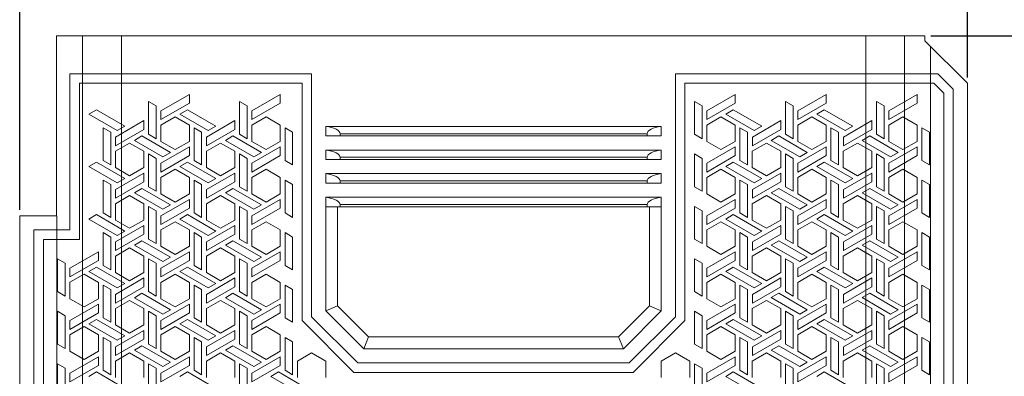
# Model space of a CAD drawing. Extents: x 0 to 427, y 0 to 299.
# Tile 5 of 8: x 123 to 227, y 195 to 232. Entities that reach past the tile are written whole.
import ezdxf

# ---------------------------------------------------------------- set-up
doc = ezdxf.new("R2010")
doc.units = 0
doc.header["$LTSCALE"] = 23.1
doc.header["$MEASUREMENT"] = 0
doc.layers.get('0').update_dxf_attribs({"linetype": 'CONTINUOUS'})
doc.layers.get('Defpoints').update_dxf_attribs({"linetype": 'CONTINUOUS'})
doc.styles.add('文字样式①', font='simfang.ttf')
doc.dimstyles.new('标准样式（宋体）', dxfattribs={"dimtxt": 5, "dimasz": 3, "dimexe": 1.25, "dimexo": 0.625, "dimtad": 1, "dimtoh": 1, "dimdsep": 46, "dimtxsty": '文字样式①', "dimcen": 0, "dimadec": 0, "dimazin": 0, "dimtfac": 1, "dimtofl": 0, "dimtmove": 0, "dimatfit": 3, "dimfxl": 1, "dimarcsym": 0})

# ---------------------------------------------------------------- blocks, each defined once
blk = doc.blocks.new('*D16')
at = {"color": 0, "lineweight": -2}
for p, q in [((122.68, 212.15), (122.68, 251.62)), ((222.68, 226.15), (222.68, 251.62)), ((125.68, 250.37), (219.68, 250.37))]:
    blk.add_line(p, q, dxfattribs=at)
at = {"color": 0, "lineweight": 13}
for points in [[(125.68, 250.87), (125.68, 249.87), (122.68, 250.37)], [(219.68, 250.87), (219.68, 249.87), (222.68, 250.37)]]:
    blk.add_solid(points, dxfattribs=at)
at = {"layer": 'Defpoints', "color": 0, "lineweight": 13}
for p in [(222.68, 250.37), (222.68, 225.53), (122.68, 211.53)]:
    blk.add_point(p, dxfattribs=at)
at = {"color": 0, "lineweight": 13, "insert": (172.38, 253.52), "char_height": 5, "attachment_point": 5, "style": '文字样式①'}
blk.add_mtext('100', dxfattribs=at)
blk = doc.blocks.new('*D17')
at = {"color": 0, "lineweight": -2}
for p, q in [((218.81, 230.53), (253.85, 230.53)), ((252.6, 227.53), (252.6, 143.83)), ((223.31, 140.83), (253.85, 140.83))]:
    blk.add_line(p, q, dxfattribs=at)
at = {"color": 0, "lineweight": 13}
for points in [[(252.1, 227.53), (253.1, 227.53), (252.6, 230.53)], [(252.1, 143.83), (253.1, 143.83), (252.6, 140.83)]]:
    blk.add_solid(points, dxfattribs=at)
at = {"layer": 'Defpoints', "color": 0, "lineweight": 13}
for p in [(218.18, 230.53), (222.68, 140.83), (252.6, 140.83)]:
    blk.add_point(p, dxfattribs=at)
at = {"color": 0, "lineweight": 13, "insert": (249.44, 188.72), "char_height": 5, "attachment_point": 5, "rotation": 90, "style": '文字样式①'}
blk.add_mtext('89.7', dxfattribs=at)

msp = doc.modelspace()

# ---------------------------------------------------------------- linework, layer by layer
at = {"lineweight": 9}
for p, q in [((126.583, 211.529), (126.583, 230.529)), ((218.183, 230.529), (126.583, 230.529)), ((129.319, 140.829), (129.319, 230.529)), ((133.413, 230.529), (133.413, 140.829)), ((211.952, 140.829), (211.952, 230.529)), ((216.046, 140.829), (216.046, 230.529)), ((218.183, 230.529), (218.183, 230.029)), ((222.683, 225.529), (218.183, 230.029)), ((218.775, 229.436), (218.775, 140.829)), ((127.983, 226.529), (127.983, 210.029)), ((127.983, 226.529), (153.483, 226.529)), ((153.483, 200.858), (153.483, 226.529)), ((191.883, 200.858), (191.883, 226.529)), ((191.883, 226.529), (219.561, 226.529)), ((221.183, 224.908), (219.561, 226.529)), ((128.983, 209.029), (128.983, 225.529)), ((152.483, 225.529), (128.983, 225.529)), ((152.483, 200.444), (152.483, 225.529)), ((192.883, 225.529), (192.883, 200.444)), ((219.147, 225.529), (192.883, 225.529)), ((219.147, 225.529), (220.183, 224.494)), ((222.683, 140.829), (222.683, 225.529)), ((220.183, 224.494), (220.183, 143.329)), ((221.183, 142.329), (221.183, 224.908)), ((136.283, 223.6), (136.283, 220.136)), ((137.083, 223.138), (136.283, 223.6)), ((140.583, 224.351), (137.583, 222.619)), ((137.583, 221.695), (140.583, 223.427)), ((140.583, 224.351), (140.583, 223.427)), ((145.883, 220.136), (145.883, 223.6)), ((146.683, 223.138), (145.883, 223.6)), ((150.183, 224.351), (147.183, 222.619)), ((147.183, 221.695), (150.183, 223.427)), ((150.183, 224.351), (150.183, 223.427)), ((193.883, 223.6), (193.883, 220.136)), ((194.683, 223.139), (193.883, 223.6)), ((198.183, 224.351), (195.183, 222.619)), ((195.183, 221.695), (198.183, 223.427)), ((198.183, 223.427), (198.183, 224.351)), ((203.483, 220.136), (203.483, 223.6)), ((204.283, 223.139), (203.483, 223.6)), ((207.783, 224.351), (204.783, 222.619)), ((204.783, 221.695), (207.783, 223.427)), ((207.783, 223.427), (207.783, 224.351)), ((213.083, 223.6), (213.083, 220.136)), ((213.083, 223.6), (213.883, 223.139)), ((214.383, 222.619), (217.383, 224.351)), ((214.383, 221.695), (217.383, 223.427)), ((217.383, 223.427), (217.383, 224.351)), ((130.782, 222.734), (129.982, 222.273)), ((133.782, 221.002), (130.782, 222.734)), ((137.083, 223.138), (137.083, 219.674)), ((137.583, 221.695), (137.583, 222.619)), ((140.382, 222.734), (139.582, 222.273)), ((143.382, 221.002), (140.382, 222.734)), ((146.683, 223.138), (146.683, 219.674)), ((147.183, 222.619), (147.183, 221.695)), ((194.683, 219.674), (194.683, 223.139)), ((195.183, 222.619), (195.183, 221.695)), ((197.983, 222.734), (197.183, 222.273)), ((200.983, 221.002), (197.983, 222.734)), ((204.283, 219.674), (204.283, 223.139)), ((204.783, 222.619), (204.783, 221.695)), ((207.583, 222.734), (206.783, 222.273)), ((210.583, 221.002), (207.583, 222.734)), ((213.883, 219.674), (213.883, 223.139)), ((214.383, 222.619), (214.383, 221.695)), ((129.982, 222.273), (132.982, 220.54)), ((132.791, 219.853), (135.791, 221.585)), ((135.791, 220.661), (135.791, 221.585)), ((139.082, 221.984), (137.583, 221.118)), ((140.583, 221.118), (139.082, 221.984)), ((139.582, 222.273), (142.582, 220.54)), ((145.391, 221.585), (142.391, 219.853)), ((145.391, 221.585), (145.391, 220.661)), ((148.682, 221.984), (147.183, 221.118)), ((150.183, 221.118), (148.682, 221.984)), ((196.682, 221.984), (195.183, 221.118)), ((198.183, 221.118), (196.682, 221.984)), ((197.183, 222.273), (200.183, 220.541)), ((202.991, 221.585), (199.991, 219.853)), ((202.991, 221.585), (202.991, 220.661)), ((206.283, 221.984), (204.783, 221.118)), ((207.783, 221.118), (206.283, 221.984)), ((206.783, 222.273), (209.783, 220.541)), ((209.591, 219.853), (212.591, 221.585)), ((212.591, 220.661), (212.591, 221.585)), ((214.383, 221.118), (215.883, 221.984)), ((217.383, 221.118), (215.883, 221.984)), ((131.483, 220.829), (131.483, 217.365)), ((131.483, 220.829), (132.283, 220.367)), ((132.283, 216.903), (132.283, 220.367)), ((132.791, 218.929), (135.791, 220.661)), ((132.982, 220.54), (133.782, 221.002)), ((137.583, 219.386), (137.583, 221.118)), ((140.583, 219.386), (140.583, 221.118)), ((141.083, 217.365), (141.083, 220.829)), ((141.883, 220.367), (141.083, 220.829)), ((141.883, 216.903), (141.883, 220.367)), ((142.391, 218.929), (145.391, 220.661)), ((142.582, 220.54), (143.382, 221.002)), ((147.183, 221.118), (147.183, 219.386)), ((150.183, 219.386), (150.183, 221.118)), ((150.683, 220.829), (150.683, 217.365)), ((151.483, 220.367), (150.683, 220.829)), ((151.483, 216.903), (151.483, 220.367)), ((154.983, 219.979), (154.983, 220.979)), ((154.983, 220.979), (190.383, 220.979)), ((190.383, 220.979), (190.383, 219.979)), ((195.183, 219.386), (195.183, 221.118)), ((198.183, 221.118), (198.183, 219.386)), ((198.683, 220.829), (198.683, 217.365)), ((199.483, 220.367), (198.683, 220.829)), ((199.483, 220.367), (199.483, 216.903)), ((199.991, 218.929), (202.991, 220.661)), ((200.183, 220.541), (200.983, 221.002)), ((204.783, 221.118), (204.783, 219.386)), ((207.783, 221.118), (207.783, 219.386)), ((208.283, 220.829), (208.283, 217.365)), ((209.083, 220.367), (208.283, 220.829)), ((209.083, 220.367), (209.083, 216.903)), ((209.591, 218.929), (212.591, 220.661)), ((209.783, 220.541), (210.583, 221.002)), ((214.383, 221.118), (214.383, 219.386)), ((217.383, 219.386), (217.383, 221.118)), ((217.883, 220.829), (217.883, 217.365)), ((217.883, 220.829), (218.683, 220.367)), ((218.683, 216.903), (218.683, 220.367)), ((132.791, 219.853), (132.791, 218.929)), ((135.582, 219.963), (134.782, 219.501)), ((134.782, 219.501), (137.782, 217.769)), ((138.582, 218.231), (135.582, 219.963)), ((136.283, 220.136), (137.083, 219.674)), ((137.583, 219.386), (139.082, 218.52)), ((139.082, 218.52), (140.583, 219.386)), ((142.391, 219.853), (142.391, 218.929)), ((145.182, 219.963), (144.382, 219.501)), ((144.382, 219.501), (147.382, 217.769)), ((148.182, 218.231), (145.182, 219.963)), ((145.883, 220.136), (146.683, 219.674)), ((147.183, 219.386), (148.682, 218.52)), ((148.682, 218.52), (150.183, 219.386)), ((154.983, 219.979), (190.383, 219.979)), ((156.483, 219.979), (156.483, 220.205)), ((188.883, 220.205), (156.483, 220.205)), ((188.883, 219.979), (188.883, 220.205)), ((193.883, 220.136), (194.683, 219.674)), ((195.183, 219.386), (196.682, 218.52)), ((196.682, 218.52), (198.183, 219.386)), ((199.991, 218.929), (199.991, 219.853)), ((202.783, 219.963), (201.983, 219.501)), ((201.983, 219.501), (204.983, 217.769)), ((205.783, 218.231), (202.783, 219.963)), ((203.483, 220.136), (204.283, 219.674)), ((204.783, 219.386), (206.283, 218.52)), ((206.283, 218.52), (207.783, 219.386)), ((209.591, 219.853), (209.591, 218.929)), ((212.383, 219.963), (211.583, 219.501)), ((211.583, 219.501), (214.583, 217.769)), ((212.383, 219.963), (215.383, 218.231)), ((213.083, 220.136), (213.883, 219.674)), ((215.883, 218.52), (214.383, 219.386)), ((215.883, 218.52), (217.383, 219.386)), ((132.783, 218.347), (134.282, 219.213)), ((132.783, 218.347), (132.783, 216.614)), ((135.783, 218.346), (134.282, 219.213)), ((135.783, 216.615), (135.783, 218.346)), ((140.583, 218.808), (137.583, 217.076)), ((137.782, 217.769), (138.582, 218.231)), ((140.583, 217.885), (140.583, 218.808)), ((143.882, 219.213), (142.383, 218.347)), ((142.383, 216.614), (142.383, 218.347)), ((145.383, 218.346), (143.882, 219.213)), ((145.383, 218.346), (145.383, 216.615)), ((150.183, 218.808), (147.183, 217.076)), ((147.382, 217.769), (148.182, 218.231)), ((150.183, 217.885), (150.183, 218.808)), ((154.983, 217.479), (154.983, 218.479)), ((154.983, 218.479), (190.383, 218.479)), ((190.383, 218.479), (190.383, 217.479)), ((198.183, 218.808), (195.183, 217.076)), ((198.183, 217.885), (198.183, 218.808)), ((201.482, 219.213), (199.983, 218.347)), ((199.983, 216.614), (199.983, 218.347)), ((202.983, 218.347), (201.482, 219.213)), ((202.983, 216.615), (202.983, 218.347)), ((207.783, 218.808), (204.783, 217.076)), ((204.983, 217.769), (205.783, 218.231)), ((207.783, 217.885), (207.783, 218.808)), ((211.083, 219.213), (209.583, 218.347)), ((209.583, 218.347), (209.583, 216.615)), ((211.083, 219.213), (212.583, 218.347)), ((212.583, 216.615), (212.583, 218.347)), ((214.383, 217.076), (217.383, 218.808)), ((215.383, 218.231), (214.583, 217.769)), ((217.383, 217.885), (217.383, 218.808)), ((129.982, 216.73), (130.782, 217.192)), ((130.782, 217.192), (133.782, 215.46)), ((131.483, 217.365), (132.283, 216.903)), ((136.283, 218.058), (136.283, 214.594)), ((137.083, 217.596), (136.283, 218.058)), ((137.083, 217.596), (137.083, 214.132)), ((137.583, 216.153), (140.583, 217.885)), ((140.382, 217.192), (139.582, 216.73)), ((143.382, 215.46), (140.382, 217.192)), ((141.083, 217.365), (141.883, 216.903)), ((145.883, 218.058), (145.883, 214.594)), ((146.683, 217.596), (145.883, 218.058)), ((146.683, 217.596), (146.683, 214.132)), ((147.183, 216.153), (150.183, 217.885)), ((150.683, 217.365), (151.483, 216.903)), ((154.983, 217.479), (190.383, 217.479)), ((156.483, 217.479), (156.483, 217.705)), ((188.883, 217.705), (156.483, 217.705)), ((188.883, 217.479), (188.883, 217.705)), ((193.883, 218.058), (193.883, 214.594)), ((194.683, 217.596), (193.883, 218.058)), ((194.683, 214.132), (194.683, 217.596)), ((195.183, 216.153), (198.183, 217.885)), ((197.983, 217.192), (197.183, 216.73)), ((200.983, 215.46), (197.983, 217.192)), ((198.683, 217.365), (199.483, 216.903)), ((203.483, 214.594), (203.483, 218.058)), ((204.283, 217.596), (203.483, 218.058)), ((204.283, 217.596), (204.283, 214.132)), ((204.783, 216.153), (207.783, 217.885)), ((207.583, 217.192), (206.783, 216.73)), ((210.583, 215.46), (207.583, 217.192)), ((208.283, 217.365), (209.083, 216.903)), ((213.083, 218.058), (213.083, 214.594)), ((213.883, 217.596), (213.083, 218.058)), ((213.883, 214.132), (213.883, 217.596)), ((217.383, 217.885), (214.383, 216.153)), ((217.883, 217.365), (218.683, 216.903)), ((132.982, 214.998), (129.982, 216.73)), ((132.783, 216.614), (134.282, 215.748)), ((134.282, 215.748), (135.783, 216.615)), ((137.583, 216.153), (137.583, 217.076)), ((139.082, 216.441), (137.583, 215.575)), ((140.583, 215.575), (139.082, 216.441)), ((139.582, 216.73), (142.582, 214.998)), ((142.383, 216.614), (143.882, 215.748)), ((143.882, 215.748), (145.383, 216.615)), ((147.183, 216.153), (147.183, 217.076)), ((148.682, 216.441), (147.183, 215.575)), ((150.183, 215.575), (148.682, 216.441)), ((195.183, 217.076), (195.183, 216.153)), ((196.682, 216.441), (195.183, 215.575)), ((198.183, 215.575), (196.682, 216.441)), ((197.183, 216.73), (200.183, 214.998)), ((199.983, 216.614), (201.482, 215.748)), ((201.482, 215.748), (202.983, 216.615)), ((204.783, 217.076), (204.783, 216.153)), ((206.282, 216.441), (204.783, 215.575)), ((207.783, 215.575), (206.282, 216.441)), ((206.783, 216.73), (209.783, 214.998)), ((209.583, 216.615), (211.083, 215.749)), ((211.083, 215.749), (212.583, 216.615)), ((214.383, 217.076), (214.383, 216.153)), ((215.883, 216.441), (214.383, 215.575)), ((215.883, 216.441), (217.383, 215.575)), ((131.483, 215.286), (131.483, 211.822)), ((132.283, 214.825), (131.483, 215.286)), ((132.791, 214.31), (135.791, 216.042)), ((132.791, 213.386), (135.791, 215.118)), ((132.982, 214.998), (133.782, 215.46)), ((135.791, 216.042), (135.791, 215.118)), ((137.583, 213.843), (137.583, 215.575)), ((140.583, 215.575), (140.583, 213.843)), ((141.083, 211.822), (141.083, 215.286)), ((141.883, 214.825), (141.083, 215.286)), ((145.391, 216.042), (142.391, 214.31)), ((142.391, 213.386), (145.391, 215.118)), ((142.582, 214.998), (143.382, 215.46)), ((145.391, 215.118), (145.391, 216.042)), ((147.183, 215.575), (147.183, 213.843)), ((150.183, 215.575), (150.183, 213.843)), ((150.683, 215.286), (150.683, 211.822)), ((151.483, 214.825), (150.683, 215.286)), ((154.983, 214.979), (154.983, 215.979)), ((154.983, 215.979), (190.383, 215.979)), ((156.483, 214.979), (156.483, 215.205)), ((188.883, 215.205), (156.483, 215.205)), ((188.883, 214.979), (188.883, 215.205)), ((190.383, 215.979), (190.383, 214.979)), ((195.183, 215.575), (195.183, 213.843)), ((198.183, 215.575), (198.183, 213.843)), ((198.683, 215.286), (198.683, 211.822)), ((199.483, 214.825), (198.683, 215.286)), ((202.991, 216.042), (199.991, 214.31)), ((199.991, 213.386), (202.991, 215.119)), ((200.183, 214.998), (200.983, 215.46)), ((202.991, 216.042), (202.991, 215.119)), ((204.783, 215.575), (204.783, 213.843)), ((207.783, 213.843), (207.783, 215.575)), ((208.283, 215.287), (208.283, 211.822)), ((209.083, 214.825), (208.283, 215.287)), ((212.591, 216.042), (209.591, 214.31)), ((209.591, 213.386), (212.591, 215.118)), ((209.783, 214.998), (210.583, 215.46)), ((212.591, 215.118), (212.591, 216.042)), ((214.383, 215.575), (214.383, 213.843)), ((217.383, 213.843), (217.383, 215.575)), ((217.883, 215.287), (217.883, 211.823)), ((217.883, 215.287), (218.683, 214.825)), ((132.283, 211.361), (132.283, 214.825)), ((132.791, 214.31), (132.791, 213.386)), ((135.582, 214.421), (134.782, 213.959)), ((138.582, 212.688), (135.582, 214.421)), ((136.283, 214.594), (137.083, 214.132)), ((141.883, 214.825), (141.883, 211.361)), ((142.391, 214.31), (142.391, 213.386)), ((145.182, 214.421), (144.382, 213.959)), ((148.182, 212.688), (145.182, 214.421)), ((145.883, 214.594), (146.683, 214.132)), ((151.483, 214.825), (151.483, 211.361)), ((154.983, 214.979), (190.383, 214.979)), ((193.883, 214.594), (194.683, 214.132)), ((199.483, 211.361), (199.483, 214.825)), ((199.991, 213.386), (199.991, 214.31)), ((202.783, 214.421), (201.983, 213.959)), ((205.783, 212.689), (202.783, 214.421)), ((203.483, 214.594), (204.283, 214.132)), ((209.083, 211.361), (209.083, 214.825)), ((209.591, 214.31), (209.591, 213.386)), ((212.383, 214.421), (211.583, 213.959)), ((212.383, 214.421), (215.383, 212.689)), ((213.083, 214.594), (213.883, 214.132)), ((218.683, 211.361), (218.683, 214.825)), ((132.783, 212.804), (134.282, 213.67)), ((135.783, 212.804), (134.282, 213.67)), ((134.782, 213.959), (137.782, 212.227)), ((137.583, 213.843), (139.082, 212.977)), ((140.583, 213.266), (137.583, 211.534)), ((139.082, 212.977), (140.583, 213.843)), ((140.583, 212.342), (140.583, 213.266)), ((143.882, 213.67), (142.383, 212.804)), ((145.383, 212.804), (143.882, 213.67)), ((144.382, 213.959), (147.382, 212.227)), ((147.183, 213.843), (148.682, 212.977)), ((150.183, 213.266), (147.183, 211.534)), ((148.682, 212.977), (150.183, 213.843)), ((150.183, 212.342), (150.183, 213.266)), ((154.983, 201.479), (154.983, 213.479)), ((154.983, 213.479), (190.383, 213.479)), ((190.383, 213.479), (190.383, 201.479)), ((195.183, 213.843), (196.682, 212.977)), ((198.183, 213.266), (195.183, 211.534)), ((196.682, 212.977), (198.183, 213.843)), ((198.183, 212.342), (198.183, 213.266)), ((201.482, 213.67), (199.983, 212.804)), ((202.983, 212.804), (201.482, 213.67)), ((201.983, 213.959), (204.983, 212.227)), ((204.783, 213.843), (206.282, 212.977)), ((207.783, 213.266), (204.783, 211.534)), ((206.282, 212.977), (207.783, 213.843)), ((207.783, 212.342), (207.783, 213.266)), ((211.083, 213.67), (209.583, 212.804)), ((211.083, 213.67), (212.583, 212.804)), ((211.583, 213.959), (214.583, 212.227)), ((214.383, 213.843), (215.883, 212.977)), ((214.383, 211.534), (217.383, 213.266)), ((215.883, 212.977), (217.383, 213.843)), ((217.383, 212.342), (217.383, 213.266)), ((132.783, 212.804), (132.783, 211.072)), ((135.783, 211.072), (135.783, 212.804)), ((136.283, 209.051), (136.283, 212.515)), ((137.083, 212.053), (136.283, 212.515)), ((137.083, 208.589), (137.083, 212.053)), ((137.583, 210.61), (140.583, 212.342)), ((137.782, 212.227), (138.582, 212.688)), ((142.383, 212.804), (142.383, 211.072)), ((145.383, 211.072), (145.383, 212.804)), ((145.883, 209.051), (145.883, 212.515)), ((146.683, 212.053), (145.883, 212.515)), ((146.683, 208.589), (146.683, 212.053)), ((147.183, 210.61), (150.183, 212.342)), ((147.382, 212.227), (148.182, 212.688)), ((154.983, 212.479), (190.383, 212.479)), ((156.233, 201.997), (156.233, 212.479)), ((156.483, 212.479), (156.483, 212.705)), ((188.883, 212.705), (156.483, 212.705)), ((188.883, 212.479), (188.883, 212.705)), ((189.133, 201.997), (189.133, 212.479)), ((193.883, 209.051), (193.883, 212.515)), ((194.683, 212.053), (193.883, 212.515)), ((194.683, 212.053), (194.683, 208.589)), ((195.183, 210.61), (198.183, 212.342)), ((199.983, 212.804), (199.983, 211.072)), ((202.983, 212.804), (202.983, 211.072)), ((203.483, 212.515), (203.483, 209.051)), ((204.283, 212.053), (203.483, 212.515)), ((204.283, 212.053), (204.283, 208.589)), ((204.783, 210.61), (207.783, 212.342)), ((204.983, 212.227), (205.783, 212.689)), ((209.583, 212.804), (209.583, 211.072)), ((212.583, 211.072), (212.583, 212.804)), ((213.083, 212.515), (213.083, 209.051)), ((213.083, 212.515), (213.883, 212.053)), ((213.883, 208.589), (213.883, 212.053)), ((214.383, 210.61), (217.383, 212.342)), ((214.583, 212.227), (215.383, 212.689)), ((122.683, 140.829), (122.683, 211.529)), ((126.585, 211.529), (122.683, 211.529)), ((126.59, 140.829), (126.588, 211.529)), ((129.982, 211.187), (130.782, 211.649)), ((132.982, 209.455), (129.982, 211.187)), ((130.782, 211.649), (133.782, 209.917)), ((132.283, 211.361), (131.483, 211.822)), ((132.783, 211.072), (134.282, 210.206)), ((134.282, 210.206), (135.783, 211.072)), ((137.583, 210.61), (137.583, 211.534)), ((140.382, 211.649), (139.582, 211.187)), ((139.582, 211.187), (142.582, 209.455)), ((143.382, 209.917), (140.382, 211.649)), ((141.083, 211.822), (141.883, 211.361)), ((142.383, 211.072), (143.882, 210.206)), ((143.882, 210.206), (145.383, 211.072)), ((147.183, 211.534), (147.183, 210.61)), ((150.683, 211.822), (151.483, 211.361)), ((195.183, 210.61), (195.183, 211.534)), ((197.982, 211.649), (197.182, 211.187)), ((197.182, 211.187), (200.182, 209.455)), ((200.982, 209.917), (197.982, 211.649)), ((198.683, 211.822), (199.483, 211.361)), ((199.983, 211.072), (201.482, 210.206)), ((201.482, 210.206), (202.983, 211.072)), ((204.783, 210.61), (204.783, 211.534)), ((207.583, 211.649), (206.783, 211.187)), ((206.783, 211.187), (209.783, 209.455)), ((210.583, 209.917), (207.583, 211.649)), ((208.283, 211.822), (209.083, 211.361)), ((209.583, 211.072), (211.083, 210.206)), ((211.083, 210.206), (212.583, 211.072)), ((214.383, 211.534), (214.383, 210.61)), ((218.683, 211.361), (217.883, 211.823)), ((124.183, 142.329), (124.183, 210.029)), ((124.183, 210.029), (127.983, 210.029)), ((132.791, 208.768), (135.791, 210.5)), ((132.982, 209.455), (133.782, 209.917)), ((135.791, 210.5), (135.791, 209.576)), ((139.082, 210.899), (137.583, 210.033)), ((137.583, 208.301), (137.583, 210.033)), ((140.583, 210.033), (139.082, 210.899)), ((140.583, 210.033), (140.583, 208.301)), ((145.391, 210.5), (142.391, 208.768)), ((142.582, 209.455), (143.382, 209.917)), ((145.391, 209.576), (145.391, 210.5)), ((148.683, 210.899), (147.183, 210.033)), ((147.183, 210.033), (147.183, 208.301)), ((150.183, 210.033), (148.683, 210.899)), ((150.183, 210.033), (150.183, 208.301)), ((196.682, 210.899), (195.183, 210.033)), ((195.183, 208.301), (195.183, 210.033)), ((198.183, 210.033), (196.682, 210.899)), ((198.183, 208.301), (198.183, 210.033)), ((202.991, 210.5), (199.991, 208.768)), ((200.182, 209.455), (200.982, 209.917)), ((202.991, 209.576), (202.991, 210.5)), ((206.282, 210.899), (204.783, 210.033)), ((204.783, 210.033), (204.783, 208.301)), ((207.783, 210.033), (206.282, 210.899)), ((207.783, 210.033), (207.783, 208.301)), ((209.591, 208.768), (212.591, 210.5)), ((209.783, 209.455), (210.583, 209.917)), ((212.591, 209.576), (212.591, 210.5)), ((215.883, 210.899), (214.383, 210.033)), ((214.383, 210.033), (214.383, 208.301)), ((215.883, 210.899), (217.383, 210.033)), ((217.383, 208.301), (217.383, 210.033)), ((125.183, 209.029), (125.183, 143.329)), ((125.183, 209.029), (128.983, 209.029)), ((131.483, 209.744), (131.483, 206.28)), ((132.283, 209.282), (131.483, 209.744)), ((132.283, 205.818), (132.283, 209.282)), ((132.791, 207.844), (135.791, 209.576)), ((135.582, 208.878), (134.782, 208.416)), ((138.582, 207.146), (135.582, 208.878)), ((136.283, 209.051), (137.083, 208.589)), ((141.083, 209.744), (141.083, 206.28)), ((141.883, 209.282), (141.083, 209.744)), ((141.883, 205.818), (141.883, 209.282)), ((142.391, 207.844), (145.391, 209.576)), ((145.183, 208.878), (144.383, 208.416)), ((148.182, 207.146), (145.183, 208.878)), ((145.883, 209.051), (146.683, 208.589)), ((150.683, 206.28), (150.683, 209.744)), ((151.483, 209.282), (150.683, 209.744)), ((151.483, 209.282), (151.483, 205.818)), ((193.883, 209.051), (194.683, 208.589)), ((198.683, 206.28), (198.683, 209.744)), ((199.483, 209.282), (198.683, 209.744)), ((199.483, 209.282), (199.483, 205.818)), ((199.991, 207.844), (202.991, 209.576)), ((202.783, 208.878), (201.983, 208.416)), ((205.783, 207.146), (202.783, 208.878)), ((203.483, 209.051), (204.283, 208.589)), ((208.283, 209.744), (208.283, 206.28)), ((209.083, 209.282), (208.283, 209.744)), ((209.083, 209.282), (209.083, 205.818)), ((209.591, 207.844), (212.591, 209.576)), ((211.583, 208.416), (212.383, 208.878)), ((212.383, 208.878), (215.383, 207.146)), ((213.883, 208.589), (213.083, 209.051)), ((217.883, 209.744), (217.883, 206.28)), ((218.683, 209.282), (217.883, 209.744)), ((218.683, 205.818), (218.683, 209.282)), ((132.783, 207.261), (134.282, 208.127)), ((132.791, 208.768), (132.791, 207.844)), ((135.783, 207.261), (134.282, 208.127)), ((134.782, 208.416), (137.782, 206.684)), ((137.583, 208.301), (139.082, 207.435)), ((139.082, 207.435), (140.583, 208.301)), ((143.883, 208.127), (142.383, 207.261)), ((142.391, 207.844), (142.391, 208.768)), ((145.383, 207.261), (143.883, 208.127)), ((144.383, 208.416), (147.382, 206.684)), ((147.183, 208.301), (148.682, 207.435)), ((148.682, 207.435), (150.183, 208.301)), ((195.183, 208.301), (196.682, 207.435)), ((196.682, 207.435), (198.183, 208.301)), ((201.482, 208.127), (199.983, 207.261)), ((199.991, 208.768), (199.991, 207.844)), ((202.983, 207.261), (201.482, 208.127)), ((201.983, 208.416), (204.983, 206.684)), ((204.783, 208.301), (206.282, 207.435)), ((206.282, 207.435), (207.783, 208.301)), ((211.082, 208.127), (209.583, 207.261)), ((209.591, 208.768), (209.591, 207.844)), ((212.583, 207.261), (211.082, 208.127)), ((211.583, 208.416), (214.583, 206.684)), ((214.383, 208.301), (215.883, 207.435)), ((215.883, 207.435), (217.383, 208.301)), ((126.683, 206.973), (126.683, 203.509)), ((126.683, 206.973), (127.483, 206.511)), ((130.983, 207.723), (127.983, 205.991)), ((130.983, 206.8), (127.983, 205.067)), ((130.983, 206.8), (130.983, 207.723)), ((132.783, 207.261), (132.783, 205.529)), ((135.783, 205.529), (135.783, 207.261)), ((136.283, 206.973), (136.283, 203.509)), ((137.083, 206.511), (136.283, 206.973)), ((140.583, 207.723), (137.583, 205.991)), ((137.583, 205.067), (140.583, 206.799)), ((137.782, 206.684), (138.582, 207.146)), ((140.583, 207.723), (140.583, 206.799)), ((142.383, 207.261), (142.383, 205.529)), ((145.383, 207.261), (145.383, 205.529)), ((145.883, 206.973), (145.883, 203.509)), ((146.683, 206.511), (145.883, 206.973)), ((150.183, 207.723), (147.183, 205.991)), ((147.183, 205.067), (150.183, 206.799)), ((147.382, 206.684), (148.182, 207.146)), ((150.183, 207.723), (150.183, 206.799)), ((193.883, 206.973), (193.883, 203.509)), ((194.683, 206.511), (193.883, 206.973)), ((198.183, 207.723), (195.183, 205.991)), ((195.183, 205.068), (198.183, 206.8)), ((198.183, 207.723), (198.183, 206.8)), ((199.983, 205.529), (199.983, 207.261)), ((202.983, 205.529), (202.983, 207.261)), ((203.483, 206.973), (203.483, 203.509)), ((204.283, 206.511), (203.483, 206.973)), ((207.783, 207.723), (204.783, 205.991)), ((204.783, 205.067), (207.783, 206.8)), ((204.983, 206.684), (205.783, 207.146)), ((207.783, 206.8), (207.783, 207.723)), ((209.583, 205.529), (209.583, 207.261)), ((212.583, 205.529), (212.583, 207.261)), ((213.083, 206.973), (213.083, 203.509)), ((213.083, 206.973), (213.883, 206.511)), ((214.383, 205.991), (217.383, 207.723)), ((214.383, 205.067), (217.383, 206.799)), ((214.583, 206.684), (215.383, 207.146)), ((217.383, 206.799), (217.383, 207.723)), ((127.483, 203.047), (127.483, 206.511)), ((127.983, 205.991), (127.983, 205.067)), ((129.982, 205.645), (130.782, 206.107)), ((130.782, 206.107), (133.782, 204.375)), ((131.483, 206.28), (132.283, 205.818)), ((137.083, 203.047), (137.083, 206.511)), ((137.583, 205.067), (137.583, 205.991)), ((140.383, 206.107), (139.583, 205.645)), ((143.382, 204.375), (140.383, 206.107)), ((141.083, 206.28), (141.883, 205.818)), ((146.683, 203.047), (146.683, 206.511)), ((147.183, 205.991), (147.183, 205.067)), ((150.683, 206.28), (151.483, 205.818)), ((194.683, 206.511), (194.683, 203.047)), ((195.183, 205.068), (195.183, 205.991)), ((197.982, 206.107), (197.182, 205.645)), ((200.982, 204.375), (197.982, 206.107)), ((198.683, 206.28), (199.483, 205.818)), ((204.283, 206.511), (204.283, 203.047)), ((204.783, 205.067), (204.783, 205.991)), ((207.583, 206.107), (206.783, 205.645)), ((210.583, 204.375), (207.583, 206.107)), ((208.283, 206.28), (209.083, 205.818)), ((213.883, 203.047), (213.883, 206.511)), ((214.383, 205.991), (214.383, 205.067)), ((217.883, 206.28), (218.683, 205.818)), ((127.983, 204.499), (129.483, 205.356)), ((129.483, 205.356), (130.983, 204.49)), ((132.982, 203.913), (129.982, 205.645)), ((132.783, 205.529), (134.282, 204.663)), ((132.791, 203.225), (135.791, 204.957)), ((134.282, 204.663), (135.783, 205.529)), ((135.791, 204.957), (135.791, 204.033)), ((139.083, 205.356), (137.583, 204.49)), ((140.583, 204.49), (139.083, 205.356)), ((139.583, 205.645), (142.582, 203.913)), ((142.383, 205.529), (143.882, 204.663)), ((145.391, 204.957), (142.391, 203.225)), ((143.882, 204.663), (145.383, 205.529)), ((145.391, 204.033), (145.391, 204.957)), ((148.683, 205.356), (147.183, 204.49)), ((150.183, 204.49), (148.683, 205.356)), ((196.682, 205.356), (195.183, 204.49)), ((198.183, 204.49), (196.682, 205.356)), ((197.182, 205.645), (200.182, 203.913)), ((199.983, 205.529), (201.482, 204.663)), ((202.991, 204.957), (199.991, 203.225)), ((201.482, 204.663), (202.983, 205.529)), ((202.991, 204.033), (202.991, 204.957)), ((206.282, 205.356), (204.783, 204.49)), ((207.783, 204.49), (206.282, 205.356)), ((206.783, 205.645), (209.783, 203.913)), ((209.583, 205.529), (211.082, 204.663)), ((209.591, 203.225), (212.591, 204.957)), ((211.082, 204.663), (212.583, 205.529)), ((212.591, 204.033), (212.591, 204.957)), ((214.383, 204.49), (215.883, 205.356)), ((215.883, 205.356), (217.383, 204.49)), ((127.983, 204.499), (127.983, 202.758)), ((130.983, 202.758), (130.983, 204.49)), ((131.483, 204.201), (131.483, 200.737)), ((131.483, 204.201), (132.283, 203.739)), ((132.283, 200.275), (132.283, 203.739)), ((132.791, 202.301), (135.791, 204.033)), ((132.982, 203.913), (133.782, 204.375)), ((137.583, 202.758), (137.583, 204.49)), ((140.583, 202.758), (140.583, 204.49)), ((141.083, 204.201), (141.083, 200.737)), ((141.883, 203.739), (141.083, 204.201)), ((141.883, 203.739), (141.883, 200.275)), ((142.391, 202.301), (145.391, 204.033)), ((142.582, 203.913), (143.382, 204.375)), ((147.183, 204.49), (147.183, 202.758)), ((150.183, 202.758), (150.183, 204.49)), ((150.683, 200.737), (150.683, 204.201)), ((151.483, 203.739), (150.683, 204.201)), ((151.483, 203.739), (151.483, 200.275)), ((195.183, 204.49), (195.183, 202.758)), ((198.183, 202.758), (198.183, 204.49)), ((198.683, 204.201), (198.683, 200.737)), ((199.483, 203.739), (198.683, 204.201)), ((199.483, 200.275), (199.483, 203.739)), ((199.991, 202.301), (202.991, 204.033)), ((200.182, 203.913), (200.982, 204.375)), ((204.783, 202.758), (204.783, 204.49)), ((207.783, 202.758), (207.783, 204.49)), ((208.283, 204.201), (208.283, 200.737)), ((209.083, 203.739), (208.283, 204.201)), ((209.083, 203.739), (209.083, 200.275)), ((209.591, 202.301), (212.591, 204.033)), ((209.783, 203.913), (210.583, 204.375)), ((214.383, 204.49), (214.383, 202.758)), ((217.383, 202.758), (217.383, 204.49)), ((218.683, 203.739), (217.883, 204.201)), ((217.883, 204.201), (217.883, 200.737)), ((218.683, 200.275), (218.683, 203.739)), ((126.683, 203.509), (127.483, 203.047)), ((129.482, 201.892), (127.983, 202.758)), ((129.482, 201.892), (130.983, 202.758)), ((132.791, 203.225), (132.791, 202.301)), ((135.583, 203.335), (134.783, 202.873)), ((134.783, 202.873), (137.782, 201.141)), ((138.582, 201.603), (135.583, 203.335)), ((136.283, 203.509), (137.083, 203.047)), ((137.583, 202.758), (139.082, 201.892)), ((139.082, 201.892), (140.583, 202.758)), ((142.391, 202.301), (142.391, 203.225)), ((145.183, 203.335), (144.383, 202.873)), ((144.383, 202.873), (147.383, 201.141)), ((148.183, 201.603), (145.183, 203.335)), ((145.883, 203.509), (146.683, 203.047)), ((147.183, 202.758), (148.683, 201.892)), ((148.683, 201.892), (150.183, 202.758)), ((193.883, 203.509), (194.683, 203.047)), ((195.183, 202.758), (196.682, 201.892)), ((196.682, 201.892), (198.183, 202.758)), ((199.991, 203.225), (199.991, 202.301)), ((202.783, 203.335), (201.983, 202.874)), ((201.983, 202.874), (204.983, 201.141)), ((205.783, 201.603), (202.783, 203.335)), ((203.483, 203.509), (204.283, 203.047)), ((204.783, 202.758), (206.282, 201.892)), ((206.282, 201.892), (207.783, 202.758)), ((209.591, 202.301), (209.591, 203.225)), ((212.383, 203.335), (211.583, 202.874)), ((211.583, 202.874), (214.583, 201.141)), ((212.383, 203.335), (215.383, 201.603)), ((213.883, 203.047), (213.083, 203.509)), ((214.383, 202.758), (215.883, 201.892)), ((215.883, 201.892), (217.383, 202.758)), ((130.983, 202.181), (127.983, 200.449)), ((130.983, 201.257), (130.983, 202.181)), ((134.283, 202.585), (132.783, 201.719)), ((132.783, 201.719), (132.783, 199.987)), ((135.783, 201.719), (134.283, 202.585)), ((135.783, 201.719), (135.783, 199.987)), ((140.583, 202.181), (137.583, 200.449)), ((137.782, 201.141), (138.582, 201.603)), ((140.583, 202.181), (140.583, 201.257)), ((143.883, 202.585), (142.383, 201.719)), ((142.383, 201.719), (142.383, 199.987)), ((145.383, 201.719), (143.883, 202.585)), ((145.383, 201.719), (145.383, 199.987)), ((150.183, 202.181), (147.183, 200.449)), ((147.383, 201.141), (148.183, 201.603)), ((150.183, 202.181), (150.183, 201.257)), ((154.983, 201.479), (156.233, 201.997)), ((159.5, 198.729), (156.233, 201.997)), ((189.133, 201.997), (185.865, 198.729)), ((190.383, 201.479), (189.133, 201.997)), ((198.183, 202.181), (195.183, 200.449)), ((198.183, 202.181), (198.183, 201.257)), ((201.482, 202.585), (199.983, 201.719)), ((199.983, 201.719), (199.983, 199.987)), ((202.983, 201.719), (201.482, 202.585)), ((202.983, 199.987), (202.983, 201.719)), ((207.783, 202.181), (204.783, 200.449)), ((204.983, 201.141), (205.783, 201.603)), ((207.783, 201.257), (207.783, 202.181)), ((211.083, 202.585), (209.583, 201.719)), ((209.583, 199.987), (209.583, 201.719)), ((211.083, 202.585), (212.583, 201.719)), ((212.583, 199.987), (212.583, 201.719)), ((214.383, 200.449), (217.383, 202.181)), ((214.583, 201.141), (215.383, 201.603)), ((217.383, 201.257), (217.383, 202.181)), ((126.683, 201.43), (126.683, 197.966)), ((127.483, 200.968), (126.683, 201.43)), ((127.483, 197.504), (127.483, 200.968)), ((127.983, 199.525), (130.983, 201.257)), ((130.783, 200.564), (129.983, 200.102)), ((130.783, 200.564), (133.782, 198.832)), ((132.283, 200.275), (131.483, 200.737)), ((136.283, 201.43), (136.283, 197.966)), ((137.083, 200.968), (136.283, 201.43)), ((137.083, 200.968), (137.083, 197.504)), ((137.583, 199.525), (140.583, 201.257)), ((140.383, 200.564), (139.583, 200.102)), ((143.383, 198.832), (140.383, 200.564)), ((141.083, 200.737), (141.883, 200.275)), ((145.883, 201.43), (145.883, 197.966)), ((146.683, 200.968), (145.883, 201.43)), ((146.683, 197.504), (146.683, 200.968)), ((147.183, 199.525), (150.183, 201.257)), ((150.683, 200.737), (151.483, 200.275)), ((158.361, 195.979), (153.483, 200.858)), ((154.983, 201.479), (158.983, 197.479)), ((186.383, 197.479), (190.383, 201.479)), ((191.883, 200.858), (187.004, 195.979)), ((193.883, 197.966), (193.883, 201.43)), ((194.683, 200.968), (193.883, 201.43)), ((194.683, 200.968), (194.683, 197.504)), ((195.183, 199.525), (198.183, 201.257)), ((197.982, 200.564), (197.182, 200.102)), ((200.982, 198.832), (197.982, 200.564)), ((198.683, 200.737), (199.483, 200.275)), ((203.483, 201.43), (203.483, 197.966)), ((204.283, 200.968), (203.483, 201.43)), ((204.283, 197.504), (204.283, 200.968)), ((204.783, 199.525), (207.783, 201.257)), ((207.583, 200.564), (206.783, 200.102)), ((210.583, 198.832), (207.583, 200.564)), ((208.283, 200.737), (209.083, 200.275)), ((213.083, 201.43), (213.883, 200.968)), ((213.083, 201.43), (213.083, 197.966)), ((213.883, 197.504), (213.883, 200.968)), ((214.383, 199.525), (217.383, 201.257)), ((218.683, 200.275), (217.883, 200.737)), ((127.983, 200.449), (127.983, 199.525)), ((127.983, 198.957), (129.483, 199.814)), ((130.983, 198.947), (129.483, 199.814)), ((132.982, 198.37), (129.983, 200.102)), ((132.783, 199.987), (134.282, 199.121)), ((134.282, 199.121), (135.783, 199.987)), ((137.583, 200.449), (137.583, 199.525)), ((139.083, 199.814), (137.583, 198.948)), ((140.583, 198.947), (139.083, 199.814)), ((139.583, 200.102), (142.583, 198.37)), ((142.383, 199.987), (143.883, 199.121)), ((143.883, 199.121), (145.383, 199.987)), ((147.183, 200.449), (147.183, 199.525)), ((148.683, 199.814), (147.183, 198.947)), ((150.183, 198.947), (148.683, 199.814)), ((152.483, 200.444), (157.947, 194.979)), ((187.418, 194.979), (192.883, 200.444)), ((195.183, 200.449), (195.183, 199.525)), ((196.682, 199.814), (195.183, 198.948)), ((198.183, 198.947), (196.682, 199.814)), ((197.182, 200.102), (200.182, 198.37)), ((199.983, 199.987), (201.482, 199.121)), ((201.482, 199.121), (202.983, 199.987)), ((204.783, 200.449), (204.783, 199.525)), ((206.283, 199.814), (204.783, 198.948)), ((207.783, 198.947), (206.283, 199.814)), ((206.783, 200.102), (209.783, 198.37)), ((209.583, 199.987), (211.083, 199.121)), ((211.083, 199.121), (212.583, 199.987)), ((214.383, 200.449), (214.383, 199.525)), ((215.883, 199.814), (214.383, 198.947)), ((215.883, 199.814), (217.383, 198.947)), ((127.983, 198.957), (127.983, 197.215)), ((130.983, 197.216), (130.983, 198.947)), ((131.483, 198.659), (131.483, 195.195)), ((131.483, 198.659), (132.283, 198.197)), ((135.791, 199.414), (132.791, 197.682)), ((132.791, 196.759), (135.791, 198.491)), ((132.982, 198.37), (133.782, 198.832)), ((135.791, 199.414), (135.791, 198.491)), ((137.583, 197.215), (137.583, 198.948)), ((140.583, 197.215), (140.583, 198.947)), ((141.083, 195.195), (141.083, 198.659)), ((141.883, 198.197), (141.083, 198.659)), ((145.391, 199.414), (142.391, 197.682)), ((142.391, 196.759), (145.391, 198.491)), ((142.583, 198.37), (143.383, 198.832)), ((145.391, 199.414), (145.391, 198.491)), ((147.183, 198.947), (147.183, 197.215)), ((150.183, 197.215), (150.183, 198.947)), ((150.683, 195.195), (150.683, 198.659)), ((151.483, 198.197), (150.683, 198.659)), ((158.983, 197.479), (159.5, 198.729)), ((185.865, 198.729), (159.5, 198.729)), ((186.383, 197.479), (185.865, 198.729)), ((195.183, 197.215), (195.183, 198.948)), ((198.183, 197.216), (198.183, 198.947)), ((198.683, 198.659), (198.683, 195.195)), ((199.483, 198.197), (198.683, 198.659)), ((202.991, 199.414), (199.991, 197.682)), ((199.991, 196.759), (202.991, 198.491)), ((200.182, 198.37), (200.982, 198.832)), ((202.991, 199.414), (202.991, 198.491)), ((204.783, 198.948), (204.783, 197.215)), ((207.783, 198.947), (207.783, 197.215)), ((209.083, 198.197), (208.283, 198.659)), ((208.283, 198.659), (208.283, 195.195)), ((209.591, 197.682), (212.591, 199.414)), ((209.591, 196.759), (212.591, 198.491)), ((209.783, 198.37), (210.583, 198.832)), ((212.591, 198.491), (212.591, 199.414)), ((214.383, 198.947), (214.383, 197.215)), ((217.383, 197.215), (217.383, 198.947)), ((217.883, 198.659), (218.683, 198.197)), ((217.883, 198.659), (217.883, 195.195)), ((126.683, 197.966), (127.483, 197.504)), ((132.283, 194.733), (132.283, 198.197)), ((132.791, 197.682), (132.791, 196.759)), ((135.583, 197.793), (134.783, 197.331)), ((138.583, 196.061), (135.583, 197.793)), ((136.283, 197.966), (137.083, 197.504)), ((141.883, 194.733), (141.883, 198.197)), ((142.391, 196.759), (142.391, 197.682)), ((145.183, 197.793), (144.383, 197.331)), ((148.183, 196.061), (145.183, 197.793)), ((145.883, 197.966), (146.683, 197.504)), ((151.483, 198.197), (151.483, 194.733)), ((158.983, 197.479), (186.383, 197.479)), ((193.883, 197.966), (194.683, 197.504)), ((199.483, 194.733), (199.483, 198.197)), ((199.991, 197.682), (199.991, 196.759)), ((202.783, 197.793), (201.983, 197.331)), ((205.783, 196.061), (202.783, 197.793)), ((203.483, 197.966), (204.283, 197.504)), ((209.083, 198.197), (209.083, 194.733)), ((209.591, 197.682), (209.591, 196.759)), ((212.383, 197.793), (211.583, 197.331)), ((215.383, 196.061), (212.383, 197.793)), ((213.083, 197.966), (213.883, 197.504)), ((218.683, 194.733), (218.683, 198.197)), ((127.983, 197.215), (129.482, 196.349)), ((127.983, 194.906), (130.983, 196.638)), ((129.482, 196.349), (130.983, 197.216)), ((130.983, 195.714), (130.983, 196.638)), ((134.283, 197.042), (132.783, 196.176)), ((135.783, 196.176), (134.283, 197.042)), ((134.783, 197.331), (137.783, 195.599)), ((137.583, 197.215), (139.083, 196.349)), ((140.583, 196.638), (137.583, 194.906)), ((139.083, 196.349), (140.583, 197.215)), ((140.583, 195.714), (140.583, 196.638)), ((143.883, 197.042), (142.383, 196.176)), ((145.383, 196.176), (143.883, 197.042)), ((144.383, 197.331), (147.383, 195.599)), ((147.183, 197.215), (148.683, 196.349)), ((150.183, 196.638), (147.183, 194.906)), ((148.683, 196.349), (150.183, 197.215)), ((150.183, 195.714), (150.183, 196.638)), ((153.482, 197.042), (151.983, 196.176)), ((154.983, 196.176), (153.482, 197.042)), ((191.882, 197.042), (190.383, 196.176)), ((193.383, 196.176), (191.882, 197.042)), ((195.183, 197.215), (196.682, 196.349)), ((198.183, 196.638), (195.183, 194.906)), ((196.682, 196.349), (198.183, 197.216)), ((198.183, 196.638), (198.183, 195.714)), ((201.483, 197.042), (199.983, 196.176)), ((202.983, 196.176), (201.483, 197.042)), ((201.983, 197.331), (204.983, 195.599)), ((204.783, 197.215), (206.283, 196.349)), ((207.783, 196.638), (204.783, 194.906)), ((206.283, 196.349), (207.783, 197.215)), ((207.783, 196.638), (207.783, 195.714)), ((211.083, 197.042), (209.583, 196.176)), ((211.083, 197.042), (212.583, 196.176)), ((211.583, 197.331), (214.583, 195.599)), ((214.383, 197.215), (215.883, 196.349)), ((214.383, 194.906), (217.383, 196.638)), ((217.383, 197.215), (215.883, 196.349)), ((217.383, 195.714), (217.383, 196.638)), ((126.683, 195.888), (126.683, 192.423)), ((127.483, 195.426), (126.683, 195.888)), ((127.483, 191.962), (127.483, 195.426)), ((127.983, 193.982), (130.983, 195.714)), ((132.783, 196.176), (132.783, 194.444)), ((135.783, 196.176), (135.783, 194.444)), ((136.283, 195.888), (136.283, 192.423)), ((137.083, 195.426), (136.283, 195.888)), ((137.083, 191.962), (137.083, 195.426)), ((137.583, 193.982), (140.583, 195.714)), ((137.783, 195.599), (138.583, 196.061)), ((142.383, 194.444), (142.383, 196.176)), ((145.383, 194.444), (145.383, 196.176)), ((145.883, 192.423), (145.883, 195.888)), ((146.683, 195.426), (145.883, 195.888)), ((146.683, 195.426), (146.683, 191.962)), ((147.183, 193.982), (150.183, 195.714)), ((147.383, 195.599), (148.183, 196.061)), ((151.983, 196.176), (151.983, 194.444)), ((154.983, 194.444), (154.983, 196.176)), ((158.361, 195.979), (187.004, 195.979)), ((190.383, 194.444), (190.383, 196.176)), ((193.383, 196.176), (193.383, 194.444)), ((193.883, 192.423), (193.883, 195.888)), ((194.683, 195.426), (193.883, 195.888)), ((194.683, 191.962), (194.683, 195.426)), ((195.183, 193.982), (198.183, 195.714)), ((199.983, 194.444), (199.983, 196.176)), ((202.983, 194.444), (202.983, 196.176)), ((204.283, 195.426), (203.483, 195.888)), ((203.483, 195.888), (203.483, 192.423)), ((204.283, 195.426), (204.283, 191.962)), ((204.783, 193.982), (207.783, 195.714)), ((204.983, 195.599), (205.783, 196.061)), ((209.583, 194.444), (209.583, 196.176)), ((212.583, 194.444), (212.583, 196.176)), ((213.083, 195.888), (213.883, 195.426)), ((213.083, 195.888), (213.083, 192.423)), ((213.883, 191.962), (213.883, 195.426)), ((214.383, 193.982), (217.383, 195.714)), ((214.583, 195.599), (215.383, 196.061)), ((127.983, 194.906), (127.983, 193.982)), ((130.783, 195.022), (129.983, 194.56)), ((130.783, 195.022), (133.783, 193.289)), ((131.483, 195.195), (132.283, 194.733)), ((137.583, 193.982), (137.583, 194.906)), ((140.383, 195.021), (139.583, 194.56)), ((143.383, 193.289), (140.383, 195.021)), ((141.083, 195.195), (141.883, 194.733)), ((147.183, 194.906), (147.183, 193.982)), ((149.982, 195.022), (149.182, 194.56)), ((149.182, 194.56), (152.182, 192.828)), ((152.982, 193.29), (149.982, 195.022)), ((150.683, 195.195), (151.483, 194.733)), ((187.418, 194.979), (157.947, 194.979)), ((195.183, 194.906), (195.183, 193.982)), ((197.983, 195.022), (197.183, 194.56)), ((197.183, 194.56), (200.183, 192.828)), ((200.983, 193.289), (197.983, 195.022)), ((198.683, 195.195), (199.483, 194.733)), ((204.783, 194.906), (204.783, 193.982)), ((207.583, 195.021), (206.783, 194.56)), ((210.583, 193.289), (207.583, 195.021)), ((208.283, 195.195), (209.083, 194.733)), ((214.383, 194.906), (214.383, 193.982)), ((218.683, 194.733), (217.883, 195.195))]:
    msp.add_line(p, q, dxfattribs=at)
for centre, start_param, end_param in [((154.483, 220.205), 0, 1.3181161), ((190.883, 220.205), 1.8234766, 3.1415927), ((154.483, 217.705), 0, 1.3181161), ((190.883, 217.705), 1.8234766, 3.1415927), ((154.483, 215.205), 0, 1.3181161), ((190.883, 215.205), 1.8234766, 3.1415927), ((154.483, 212.705), 0, 1.3181161), ((190.883, 212.705), 1.8234766, 3.1415927)]:
    msp.add_ellipse(centre, major_axis=(2, 0), ratio=0.4, start_param=start_param, end_param=end_param, dxfattribs=at)

# ---------------------------------------------------------------- dimensions: what is measured, and where the dimension line sits
at = {"lineweight": 13}
dim = msp.add_linear_dim(base=(222.683, 250.366), p1=(122.683, 211.529), p2=(222.683, 225.529), dimstyle='标准样式（宋体）', dxfattribs=at)
dim.commit()
dim.dimension.update_dxf_attribs({"geometry": '*D16', "text_midpoint": (172.383, 250.366), "dimtype": 160})
dim = msp.add_linear_dim(base=(252.605, 140.829), p1=(218.183, 230.529), p2=(222.683, 140.829), angle=90, dimstyle='标准样式（宋体）', dxfattribs=at)
dim.commit()
dim.dimension.update_dxf_attribs({"geometry": '*D17', "text_midpoint": (252.605, 188.718), "dimtype": 160})

doc.saveas('drawing.dxf')
